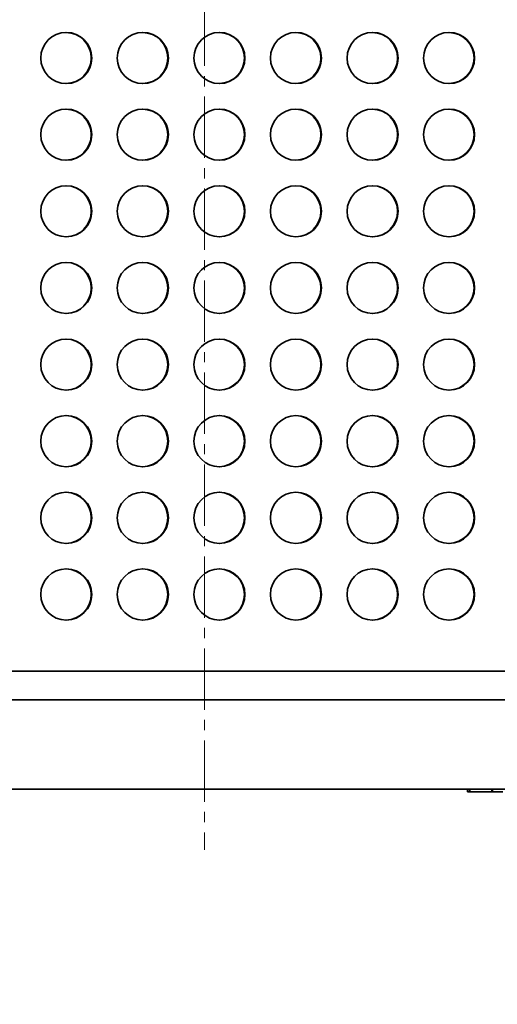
# Model space of a CAD drawing. Header units: millimetres. Extents: x -14862 to 14862, y -10512 to 10512.
# Tile 49 of 199: x -4519 to -4145, y -2929 to -2158. Entities that reach past the tile are written whole.
import ezdxf

# ---------------------------------------------------------------- set-up
doc = ezdxf.new("R2010")
doc.units = ezdxf.units.MM
doc.header["$LTSCALE"] = 4
doc.linetypes.add('点画线', pattern=[18, 12, -2, 2, -2])
doc.layers.get('0').update_dxf_attribs({"lineweight": 18})
for name, color, linetype, lineweight in [('中心线层', 1, '点画线', 18), ('几何体', 7, 'Continuous', 35), ('尺寸线层', 3, 'Continuous', 18)]:
    doc.layers.add(name, color=color, linetype=linetype, lineweight=lineweight)
doc.styles.add('标准', font='txt', dxfattribs={"width": 0.667})
doc.dimstyles.new('GB_尺寸', dxfattribs={"dimtxt": 3.5, "dimasz": 4, "dimexe": 2, "dimexo": 0, "dimtad": 1, "dimdsep": 46, "dimtxsty": '标准', "dimblk": '_CAXARROW', "dimcen": 0, "dimdle": 8, "dimazin": 2, "dimtfac": 0.707107, "dimtdec": 3, "dimtmove": 2, "dimatfit": 3, "dimfxl": 0, "dimfrac": 2, "dimtolj": 1, "dimarcsym": 0})

# ---------------------------------------------------------------- blocks, each defined once
blk = doc.blocks.new('*X153')
at = {"layer": '尺寸线层'}
for points in [[(-6748.86, -3869.61), (-6648.86, -3882.11), (-6648.86, -3857.11)], [(-3793.86, -3869.61), (-3893.86, -3882.11), (-3893.86, -3857.11)]]:
    blk.add_hatch(color=0, dxfattribs=at).paths.add_polyline_path(points, flags=0)
at = {"layer": '尺寸线层', "color": 0}
for p, q in [((-6748.86, -1465.88), (-6748.86, -3919.61)), ((-3793.86, -2668.38), (-3793.86, -3919.61)), ((-3793.86, -3869.61), (-6748.86, -3869.61))]:
    blk.add_line(p, q, dxfattribs=at)
at = {"layer": '尺寸线层', "color": 0, "insert": (-5245.65, -3810.73), "char_height": 87.5, "width": 340.0023, "attachment_point": 5, "line_spacing_factor": 1.15057, "style": '标准'}
blk.add_mtext('\\T1.1;2955', dxfattribs=at)
blk = doc.blocks.new('_CAXARROW')
blk.add_hatch(color=0).paths.add_polyline_path([(0, 0), (-1, 0.125), (-1, -0.125)], flags=0)
blk = doc.blocks.new('*X154')
at = {"layer": '尺寸线层'}
for points in [[(-7288.86, -4141.05), (-7188.86, -4128.55), (-7188.86, -4153.55)], [(-2288.86, -4141.05), (-2388.86, -4128.55), (-2388.86, -4153.55)]]:
    blk.add_hatch(color=0, dxfattribs=at).paths.add_polyline_path(points, flags=0)
at = {"layer": '尺寸线层', "color": 0}
for p, q in [((-7288.86, -1465.88), (-7288.86, -4191.05)), ((-2288.86, -1465.88), (-2288.86, -4191.05)), ((-7288.86, -4141.05), (-2288.86, -4141.05))]:
    blk.add_line(p, q, dxfattribs=at)
at = {"layer": '尺寸线层', "color": 0, "insert": (-4788.86, -4082.16), "char_height": 87.5, "width": 340.6544, "attachment_point": 5, "line_spacing_factor": 1.15057, "style": '标准'}
blk.add_mtext('\\T1.1;5000', dxfattribs=at)
blk = doc.blocks.new('*X155')
at = {"layer": '尺寸线层'}
for points in [[(-11533.86, -4572.86), (-11433.86, -4560.36), (-11433.86, -4585.36)], [(-2288.86, -4572.86), (-2388.86, -4560.36), (-2388.86, -4585.36)]]:
    blk.add_hatch(color=0, dxfattribs=at).paths.add_polyline_path(points, flags=0)
at = {"layer": '尺寸线层', "color": 0}
for p, q in [((-2288.86, -1465.88), (-2288.86, -4622.86)), ((-11533.86, -2690.88), (-11533.86, -4622.86)), ((-11533.86, -4572.86), (-2288.86, -4572.86))]:
    blk.add_line(p, q, dxfattribs=at)
at = {"layer": '尺寸线层', "color": 0, "insert": (-6911.36, -4513.97), "char_height": 87.5, "width": 341.3065, "attachment_point": 5, "line_spacing_factor": 1.15057, "style": '标准'}
blk.add_mtext('\\T1.1;9245', dxfattribs=at)

msp = doc.modelspace()

# ---------------------------------------------------------------- linework, layer by layer
at = {"layer": '中心线层'}
msp.add_line((-4373.859, -58.603), (-4373.859, -2808.181), dxfattribs=at)
at = {"layer": '几何体'}
for p, q in [((-3912.363, -2668.38), (-4788.579, -2668.38)), ((-2558.859, -2690.88), (-4788.579, -2690.88)), ((-2558.859, -2760.88), (-4788.579, -2760.88)), ((-4167.859, -2760.88), (-4167.859, -2762.88)), ((-4167.646, -2762.88), (-4167.859, -2762.88)), ((-4167.646, -2762.88), (-4167.646, -2760.88)), ((-4166.221, -2762.88), (-4167.646, -2762.88)), ((-4166.221, -2760.88), (-4166.221, -2762.88)), ((-4148.791, -2762.88), (-4166.221, -2762.88)), ((-4148.791, -2760.88), (-4148.791, -2762.88)), ((-4148.402, -2762.88), (-4148.791, -2762.88)), ((-4148.402, -2760.88), (-4148.402, -2762.88)), ((-4140.153, -2762.88), (-4148.402, -2762.88))]:
    msp.add_line(p, q, dxfattribs=at)
for centre in [(-4482.307, -2188.379), (-4422.312, -2188.379), (-4362.318, -2188.379), (-4302.325, -2188.379), (-4242.329, -2188.379), (-4182.336, -2188.379), (-4482.307, -2248.379), (-4422.312, -2248.379), (-4362.318, -2248.379), (-4302.325, -2248.379), (-4242.329, -2248.379), (-4182.336, -2248.379), (-4482.307, -2308.379), (-4422.312, -2308.379), (-4362.318, -2308.379), (-4302.325, -2308.379), (-4242.329, -2308.379), (-4182.336, -2308.379), (-4482.307, -2368.379), (-4422.312, -2368.379), (-4362.318, -2368.379), (-4302.325, -2368.379), (-4242.329, -2368.379), (-4182.336, -2368.379), (-4482.307, -2428.379), (-4422.312, -2428.379), (-4362.318, -2428.379), (-4302.325, -2428.379), (-4242.329, -2428.379), (-4182.336, -2428.379), (-4482.307, -2488.379), (-4422.312, -2488.379), (-4362.318, -2488.379), (-4302.325, -2488.379), (-4242.329, -2488.379), (-4182.336, -2488.379), (-4482.307, -2548.379), (-4422.312, -2548.379), (-4362.318, -2548.379), (-4302.325, -2548.379), (-4242.329, -2548.379), (-4182.336, -2548.379), (-4482.307, -2608.379), (-4422.312, -2608.379), (-4362.318, -2608.379), (-4302.325, -2608.379), (-4242.329, -2608.379), (-4182.336, -2608.379)]:
    msp.add_circle(centre, 19.999, dxfattribs=at)
for centre, start, end in [((-4482.73, -2188.38), 270.610251, 89.389749), ((-4422.736, -2188.38), 270.609326, 89.390674), ((-4362.742, -2188.38), 270.608405, 89.391595), ((-4302.748, -2188.38), 270.610251, 89.389749), ((-4242.754, -2188.38), 270.610251, 89.389749), ((-4182.76, -2188.38), 270.608405, 89.391595), ((-4482.73, -2248.38), 270.610254, 89.389746), ((-4422.736, -2248.38), 270.609329, 89.390671), ((-4362.742, -2248.38), 270.608408, 89.391592), ((-4302.748, -2248.38), 270.610254, 89.389746), ((-4242.754, -2248.38), 270.610254, 89.389746), ((-4182.76, -2248.38), 270.608408, 89.391592), ((-4482.73, -2308.38), 270.610257, 89.389743), ((-4422.736, -2308.38), 270.609332, 89.390668), ((-4362.742, -2308.38), 270.608411, 89.391589), ((-4302.748, -2308.38), 270.610257, 89.389743), ((-4242.754, -2308.38), 270.610257, 89.389743), ((-4182.76, -2308.38), 270.608411, 89.391589), ((-4482.73, -2368.38), 270.610214, 89.389786), ((-4422.736, -2368.38), 270.609289, 89.390711), ((-4362.742, -2368.38), 270.608369, 89.391631), ((-4302.748, -2368.38), 270.610214, 89.389786), ((-4242.754, -2368.38), 270.610214, 89.389786), ((-4182.76, -2368.38), 270.608369, 89.391631), ((-4482.73, -2428.38), 270.610257, 89.389743), ((-4422.736, -2428.38), 270.609332, 89.390668), ((-4362.742, -2428.38), 270.608411, 89.391589), ((-4302.748, -2428.38), 270.610257, 89.389743), ((-4242.754, -2428.38), 270.610257, 89.389743), ((-4182.76, -2428.38), 270.608411, 89.391589), ((-4482.73, -2488.38), 270.610231, 89.389769), ((-4422.736, -2488.38), 270.609306, 89.390694), ((-4362.742, -2488.38), 270.608385, 89.391615), ((-4302.748, -2488.38), 270.610231, 89.389769), ((-4242.754, -2488.38), 270.610231, 89.389769), ((-4182.76, -2488.38), 270.608385, 89.391615), ((-4482.73, -2548.38), 270.610231, 89.389769), ((-4422.736, -2548.38), 270.609306, 89.390694), ((-4362.742, -2548.38), 270.608385, 89.391615), ((-4302.748, -2548.38), 270.610231, 89.389769), ((-4242.754, -2548.38), 270.610231, 89.389769), ((-4182.76, -2548.38), 270.608385, 89.391615), ((-4482.73, -2608.38), 270.610284, 89.389716), ((-4422.736, -2608.38), 270.609359, 89.390641), ((-4362.742, -2608.38), 270.608438, 89.391562), ((-4302.748, -2608.38), 270.610284, 89.389716), ((-4242.754, -2608.38), 270.610284, 89.389716), ((-4182.76, -2608.38), 270.608438, 89.391562)]:
    msp.add_arc(centre, 20, start, end, dxfattribs=at)

# ---------------------------------------------------------------- dimensions: what is measured, and where the dimension line sits
at = {"layer": '尺寸线层'}
for base, p1, p2, picture, middle in [((-2288.859, -4572.857), (-11533.859, -2690.88), (-2288.859, -1465.88), '*X155', (-6911.359, -4513.971)), ((-2288.859, -4141.05), (-7288.859, -1465.88), (-2288.859, -1465.88), '*X154', (-4788.859, -4082.164)), ((-6748.859, -3869.614), (-3793.859, -2668.38), (-6748.859, -1465.88), '*X153', (-5245.646, -3810.728))]:
    dim = msp.add_linear_dim(base=base, p1=p1, p2=p2, dimstyle='GB_尺寸', override={"dimscale": 25, "dimsah": 1, "dimtfill": 1, "dimtzin": 8}, dxfattribs=at)
    dim.commit()
    dim.dimension.update_dxf_attribs({"geometry": picture, "text_midpoint": middle, "dimtype": 160})

doc.saveas('drawing.dxf')
